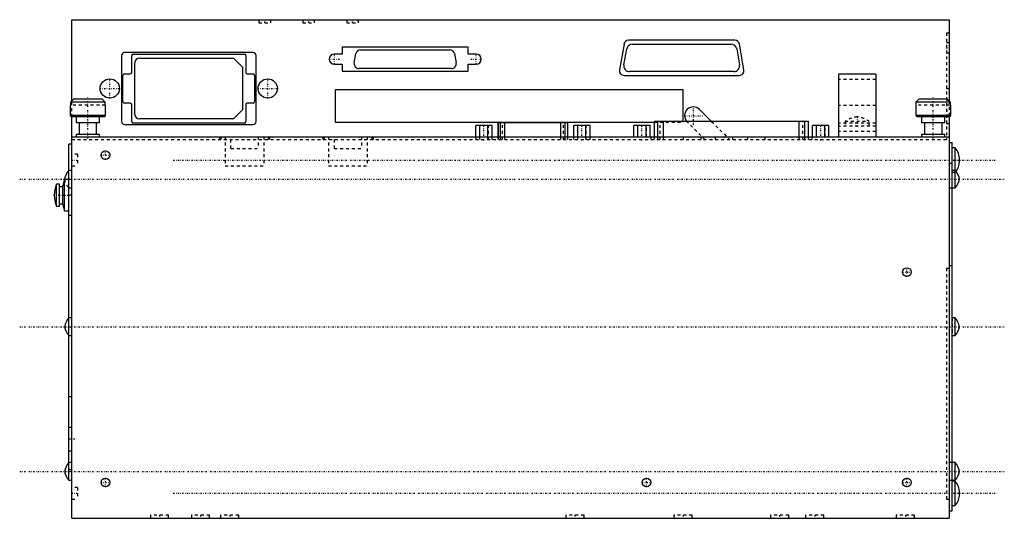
# Model space of a CAD drawing. Extents: x -19 to 318, y -131 to 40.
import ezdxf

# ---------------------------------------------------------------- set-up
doc = ezdxf.new("R2010")
doc.units = 0
doc.linetypes.add('CENTER', pattern=[1.5, 0.45, -0.5, 0.05, -0.5])
doc.linetypes.add('DASHED', pattern=[2, 1, -1])
for name, color, linetype in [('AM_0', 7, 'CONTINUOUS'), ('AM_3', 7, 'DASHED'), ('AM_7', 7, 'CENTER')]:
    doc.layers.add(name, color=color, linetype=linetype)

msp = doc.modelspace()

# ---------------------------------------------------------------- linework, layer by layer
at = {"layer": 'AM_0', "color": 7, "linetype": 'CONTINUOUS'}
for p, q in [((-1, 40), (299, 40)), ((-1, 12.23), (-1, 40)), ((299, 40), (299, 12.23)), ((134.54, 30.7), (91.45, 30.7)), ((91.45, 30.7), (91.45, 28.3)), ((134.54, 28.3), (134.54, 30.7)), ((187.79, 31.68), (186.24, 22.88)), ((225.66, 33), (189.36, 33)), ((190.68, 31.72), (224.34, 31.72)), ((228.78, 22.88), (227.23, 31.68)), ((16, 27.8), (16, 5.2)), ((61, 28.8), (17, 28.8)), ((19.5, 22), (19.5, 27.8)), ((20, 28.3), (58, 28.3)), ((58.5, 27.8), (58.5, 22)), ((62, 5.2), (62, 27.8)), ((91.45, 28.3), (88.78, 28.3)), ((95.58, 25.23), (96.15, 28.43)), ((97.72, 29.75), (128.28, 29.75)), ((129.85, 28.43), (130.42, 25.23)), ((137.22, 28.3), (134.54, 28.3)), ((187.75, 24.63), (188.71, 30.07)), ((226.31, 30.07), (227.27, 24.63)), ((20.6, 7.6), (20.6, 25.4)), ((22.1, 26.9), (54.3, 26.9)), ((54.3, 26.9), (57.4, 23.8)), ((57.4, 23.8), (57.4, 9.2)), ((88.78, 24.8), (91.45, 24.8)), ((91.45, 24.8), (91.45, 22.4)), ((134.54, 22.4), (134.54, 24.8)), ((134.54, 24.8), (137.22, 24.8)), ((16.5, 12), (16.5, 21)), ((17, 21.5), (19, 21.5)), ((59, 21.5), (61, 21.5)), ((61.5, 21), (61.5, 12)), ((91.45, 22.4), (134.54, 22.4)), ((128.84, 23.35), (97.16, 23.35)), ((187.81, 21), (227.21, 21)), ((225.3, 22.28), (189.72, 22.28)), ((273.85, 21.4), (261.15, 21.4)), ((261.15, 21.4), (261.15, 0)), ((273.85, 21.4), (273.85, 0)), ((208, 16), (89, 16)), ((89, 16), (89, 5)), ((208, 5.2), (208, 16)), ((-1.5, 10.8), (-1.5, 7.3)), ((-1.43, 10.8), (-1.5, 10.8)), ((-0.42, 12.8), (-1.43, 11.8)), ((10.43, 11.8), (-1.43, 11.8)), ((-1.43, 11.8), (-1.43, 10.8)), ((9.42, 12.8), (-0.42, 12.8)), ((10.43, 11.8), (9.42, 12.8)), ((10.43, 10.8), (10.43, 11.8)), ((10.5, 10.8), (10.43, 10.8)), ((10.5, 7.3), (10.5, 10.8)), ((19, 11.5), (17, 11.5)), ((19.5, 5.2), (19.5, 11)), ((58.5, 11), (58.5, 5.2)), ((61, 11.5), (59, 11.5)), ((287.5, 10.8), (287.5, 7.3)), ((287.57, 10.8), (287.5, 10.8)), ((287.57, 11.8), (288.58, 12.8)), ((299.43, 11.8), (287.57, 11.8)), ((287.57, 11.8), (287.57, 10.8)), ((298.42, 12.8), (288.58, 12.8)), ((299.43, 11.8), (298.42, 12.8)), ((299.43, 10.8), (299.43, 11.8)), ((299.5, 10.8), (299.43, 10.8)), ((299.5, 7.3), (299.5, 10.8)), ((-1.5, 7.3), (-1, 6.8)), ((10.5, 7.3), (-1.5, 7.3)), ((-1, -130.5), (-1, 6.8)), ((10, 6.8), (-1, 6.8)), ((0.5, 6.8), (0.5, 4.8)), ((8.5, 4.8), (8.5, 6.8)), ((10, 6.8), (10.5, 7.3)), ((57.4, 9.2), (54.3, 6.1)), ((213.62, 9.32), (217.74, 5.2)), ((287.5, 7.3), (288, 6.8)), ((299.5, 7.3), (287.5, 7.3)), ((299, 6.8), (288, 6.8)), ((289.5, 6.8), (289.5, 4.8)), ((297.5, 4.8), (297.5, 6.8)), ((299, 6.8), (299.5, 7.3)), ((299, 6.8), (299, -130.5)), ((8.5, 4.8), (0.5, 4.8)), ((1.5, 4.8), (1.5, 0.8)), ((7.5, 0.8), (7.5, 4.8)), ((17, 4.2), (61, 4.2)), ((58, 4.7), (20, 4.7)), ((54.3, 6.1), (22.1, 6.1)), ((89, 5), (198.13, 5)), ((142.68, 3.8), (137.13, 3.8)), ((137.13, 0), (137.13, 3.8)), ((138.52, 0), (138.52, 3.8)), ((141.29, 0), (141.29, 3.8)), ((142.68, 0), (142.68, 3.8)), ((144.72, 4.8), (144.72, 0)), ((168.59, 4.8), (144.72, 4.8)), ((144.74, 0), (144.74, 4.8)), ((145.59, 0), (145.59, 4.8)), ((147.07, 0), (147.07, 4.8)), ((166.24, 0), (166.24, 4.8)), ((167.72, 0), (167.72, 4.8)), ((168.57, 0), (168.57, 4.8)), ((168.59, 0), (168.59, 4.8)), ((176.18, 3.8), (170.63, 3.8)), ((170.63, 0), (170.63, 3.8)), ((172.02, 0), (172.02, 3.8)), ((174.79, 0), (174.79, 3.8)), ((176.18, 0), (176.18, 3.8)), ((196.72, 3.8), (191.17, 3.8)), ((191.17, 0), (191.17, 3.8)), ((192.56, 0), (192.56, 3.8)), ((195.33, 0), (195.33, 3.8)), ((196.72, 0), (196.72, 3.8)), ((198.13, 5.2), (198.13, 0)), ((250.87, 5.2), (198.13, 5.2)), ((198.16, 0), (198.16, 5.2)), ((199.34, 0), (199.34, 5.2)), ((201.31, 0), (201.31, 5.2)), ((247.69, 0), (247.69, 5.2)), ((249.66, 0), (249.66, 5.2)), ((250.84, 0), (250.84, 5.2)), ((250.87, 0), (250.87, 5.2)), ((257.8, 3.8), (252.25, 3.8)), ((252.25, 0), (252.25, 3.8)), ((253.64, 0), (253.64, 3.8)), ((256.41, 0), (256.41, 3.8)), ((257.8, 0), (257.8, 3.8)), ((297.5, 4.8), (289.5, 4.8)), ((290.5, 4.8), (290.5, 0.8)), ((296.5, 0.8), (296.5, 4.8)), ((-1, 0), (299, 0)), ((0.5, 0.8), (0.5, 0)), ((8.5, 0.8), (0.5, 0.8)), ((8.5, 0), (8.5, 0.8)), ((289.5, 0.8), (289.5, 0)), ((297.5, 0.8), (289.5, 0.8)), ((297.5, 0), (297.5, 0.8)), ((-1, -2.5), (-2, -2.5)), ((-2, -117.5), (-2, -2.5)), ((299, -2), (300, -2)), ((300, -128), (300, -2)), ((301, -3.85), (300, -3.85)), ((301, -17.5), (301, -3.85)), ((302.5, -8.18), (302.5, -7.82)), ((300, -12.15), (301, -12.15)), ((-5.2, -16.2), (-6.2, -16.2)), ((-6.2, -23.8), (-6.2, -16.2)), ((-5.2, -23.8), (-5.2, -16.2)), ((-3.5, -14.6), (-4, -16.8)), ((-4, -23.2), (-4, -16.8)), ((-2, -14.6), (-3.5, -14.6)), ((-3.5, -25.4), (-3.5, -14.6)), ((-4, -17.1), (-5.2, -17.1)), ((300, -17.5), (301, -17.5)), ((-5.2, -22.9), (-4, -22.9)), ((-4, -23.2), (-3.5, -25.4)), ((-6.2, -23.8), (-5.2, -23.8)), ((-3.5, -25.4), (-2, -25.4)), ((-1, -62), (-2, -62)), ((301, -62), (300, -62)), ((301, -68), (301, -62)), ((-2, -68), (-1, -68)), ((300, -68), (301, -68)), ((-1, -114), (-2, -114)), ((301, -111.5), (300, -111.5)), ((301, -117.5), (301, -111.5)), ((-2, -117.5), (-1, -117.5)), ((300, -117.5), (301, -117.5)), ((301, -117.85), (300, -117.85)), ((301, -126.15), (301, -117.85)), ((302.5, -122.18), (302.5, -121.82)), ((300, -126.15), (301, -126.15)), ((-1, -130.5), (299, -130.5)), ((299, -128), (300, -128))]:
    msp.add_line(p, q, dxfattribs=at)
for centre, radius in [((12, 16.5), 3.3), ((66, 16.5), 3.3), ((10.5, -6.3), 1.5), ((284.5, -46.3), 1.5), ((10.5, -118.3), 1.5), ((195.5, -118.3), 1.5), ((284.5, -118.3), 1.5)]:
    msp.add_circle(centre, radius, dxfattribs=at)
for centre, radius, start, end in [((189.36, 31.4), 1.6, 90, 170), ((190.68, 29.72), 2, 90, 170), ((224.34, 29.72), 2, 10, 90), ((225.66, 31.4), 1.6, 10, 90), ((17, 27.8), 1, 90, 180), ((20, 27.8), 0.5, 90, 180), ((58, 27.8), 0.5, 0, 90), ((61, 27.8), 1, 0, 90), ((88.78, 26.55), 1.75, 90, 270), ((97.72, 28.15), 1.6, 90, 170), ((128.28, 28.15), 1.6, 10, 90), ((137.22, 26.55), 1.75, 270, 90), ((22.1, 25.4), 1.5, 90, 180), ((97.16, 24.95), 1.6, 170, 270), ((128.84, 24.95), 1.6, 270, 10), ((189.72, 24.28), 2, 170, 270), ((225.3, 24.28), 2, 270, 10), ((17, 21), 0.5, 90, 180), ((19, 22), 0.5, 270, 0), ((59, 22), 0.5, 180, 270), ((61, 21), 0.5, 0, 90), ((187.81, 22.6), 1.6, 170, 270), ((227.21, 22.6), 1.6, 270, 10), ((17, 12), 0.5, 180, 270), ((19, 11), 0.5, 0, 90), ((59, 11), 0.5, 90, 180), ((61, 12), 0.5, 270, 0), ((211.5, 7.2), 3, 45, 221.8103), ((22.1, 7.6), 1.5, 180, 270), ((17, 5.2), 1, 180, 270), ((20, 5.2), 0.5, 180, 270), ((58, 5.2), 0.5, 270, 0), ((61, 5.2), 1, 270, 0), ((296.5, -7.82), 6, 0, 41.4479), ((296.5, -8.18), 6, 318.5521, 0), ((2.4, -15.58), 6, 137.2041, 169.6658), ((296.6, -15.58), 6, 10.3342, 38.7977), ((2.43, -20), 9.43, 156.2227, 203.7773), ((2.4, -13.42), 6, 190.3342, 191.3064), ((296.6, -13.42), 6, 317.2041, 349.6658), ((2.4, -66.08), 6, 137.2041, 169.6658), ((296.6, -66.08), 6, 10.3342, 42.7959), ((2.4, -63.92), 6, 190.3342, 222.7959), ((296.6, -63.92), 6, 317.2041, 349.6658), ((2.4, -115.58), 6, 137.2041, 169.6658), ((296.6, -115.58), 6, 10.3342, 42.7959), ((2.4, -113.42), 6, 190.3342, 222.7959), ((296.6, -113.42), 6, 317.2041, 349.6658), ((296.5, -121.82), 6, 0, 41.4479), ((296.5, -122.18), 6, 318.5521, 0)]:
    msp.add_arc(centre, radius, start, end, dxfattribs=at)
at = {"layer": 'AM_3', "color": 6, "linetype": 'DASHED'}
for p, q in [((63, 40), (63, 39)), ((63, 39), (67, 39)), ((67, 39), (67, 40)), ((78, 40), (78, 39)), ((78, 39), (82, 39)), ((82, 39), (82, 40)), ((93, 40), (93, 39)), ((93, 39), (97, 39)), ((97, 39), (97, 40)), ((298, 35.5), (299, 35.5)), ((298, 35.5), (298, -1)), ((299, 32.15), (298, 32.15)), ((298, 28.65), (299, 28.65)), ((273.85, 19.6), (261.15, 19.6)), ((298, 16.5), (299, 16.5)), ((10.43, 10.8), (-1.43, 10.8)), ((-1, 6.8), (-1, 12.23)), ((273.85, 10.7), (261.15, 10.7)), ((299.43, 10.8), (287.57, 10.8)), ((298, 12.5), (299, 12.5)), ((299, 10.75), (298, 10.75)), ((299, 12.23), (299, 6.8)), ((298, 7.5), (299, 7.5)), ((298, 7.25), (299, 7.25)), ((138.41, 3.8), (138.41, -1)), ((141.41, -1), (141.41, 3.8)), ((146.22, -1), (146.22, 4.8)), ((167.09, -1), (167.09, 4.8)), ((171.91, 3.8), (171.91, -1)), ((174.91, -1), (174.91, 3.8)), ((192.44, 3.8), (192.44, 0)), ((195.44, 0), (195.44, 3.8)), ((198.13, 5), (208, 5)), ((200.13, -1), (200.13, 5.2)), ((208, 5), (208, 5.2)), ((215.46, -1), (209.38, 5.08)), ((217.74, 5.2), (223.94, -1)), ((248.87, -1), (248.87, 5.2)), ((253.53, 3.8), (253.53, 0)), ((256.52, 0), (256.52, 3.8)), ((273.85, 4.6), (261.15, 4.6)), ((273.85, 3.6), (261.15, 3.6)), ((263.35, 5.3), (263.35, 3.6)), ((263.35, 5.3), (271.65, 5.3)), ((271.65, 3.6), (271.65, 5.3)), ((298, 4.5), (299, 4.5)), ((49.45, 0), (49.45, -1)), ((49.92, 0), (49.92, -1)), ((51.42, 0), (51.42, -10)), ((53.42, -4), (53.42, 0)), ((62.68, 0), (62.68, -4)), ((64.68, 0), (64.68, -10)), ((66.18, 0), (66.18, -1)), ((66.65, 0), (66.65, -1)), ((84.8, 0), (84.8, -1)), ((85.27, 0), (85.27, -1)), ((86.77, 0), (86.77, -10)), ((88.77, -4), (88.77, 0)), ((98.03, 0), (98.03, -4)), ((100.03, 0), (100.03, -10)), ((101.53, 0), (101.53, -1)), ((102, 0), (102, -1)), ((137.15, 0), (137.15, -1)), ((138.52, -1), (138.52, 0)), ((141.29, -1), (141.29, 0)), ((142.68, -1), (142.68, 0)), ((144.72, 0), (144.72, -1)), ((144.74, -1), (144.74, 0)), ((145.59, -1), (145.59, 0)), ((147.07, -1), (147.07, 0)), ((166.24, -1), (166.24, 0)), ((167.72, -1), (167.72, 0)), ((168.57, -1), (168.57, 0)), ((168.59, -1), (168.59, 0)), ((170.63, -1), (170.63, 0)), ((172.02, -1), (172.02, 0)), ((174.79, -1), (174.79, 0)), ((176.15, 0), (176.15, -1)), ((197, 0), (197, -1)), ((198.13, 0), (198.13, -1)), ((198.16, -1), (198.16, 0)), ((199.34, -1), (199.34, 0)), ((201.31, -1), (201.31, 0)), ((208, 0), (208, -1)), ((214, 0), (214, -1)), ((219, 0), (219, -1)), ((225, -1), (225, 0)), ((230, 0), (230, -1)), ((236, -1), (236, 0)), ((247.69, -1), (247.69, 0)), ((249.66, -1), (249.66, 0)), ((250.84, -1), (250.84, 0)), ((250.87, -1), (250.87, 0)), ((252, 0), (252, -1)), ((273.85, 1.8), (261.15, 1.8)), ((-1, -1), (298, -1)), ((1, -6), (-1, -6)), ((1, -6), (1, -10)), ((53.42, -4), (62.68, -4)), ((88.77, -4), (98.03, -4)), ((-1, -10), (1, -10)), ((51.42, -10), (64.68, -10)), ((86.77, -10), (100.03, -10)), ((299, -9), (300, -9)), ((-1, -11.5), (-2, -11.5)), ((-1, -17.5), (-1, -11.5)), ((301, -11.5), (299, -11.5)), ((299, -11.5), (299, -17.5)), ((-2, -17.5), (-1, -17.5)), ((-1, -20), (-2, -20)), ((299, -17.5), (300, -17.5)), ((-1, -27), (-2, -27)), ((298, -45), (299, -45)), ((298, -45), (298, -124)), ((299, -44), (300, -44)), ((-1, -68), (-1, -62)), ((300, -62), (300, -68)), ((-1, -89), (-2, -89)), ((-1, -99.5), (-2, -99.5)), ((-2, -107.5), (-1, -107.5)), ((-1, -111.5), (-2, -111.5)), ((-1, -117.5), (-1, -111.5)), ((300, -111.5), (299, -111.5)), ((299, -111.5), (299, -117.5)), ((299, -117.5), (300, -117.5)), ((1, -120), (-1, -120)), ((1, -120), (1, -124)), ((-1, -124), (1, -124)), ((298, -124), (299, -124)), ((25.88, -129.5), (25.88, -130.5)), ((32.12, -129.5), (25.88, -129.5)), ((32.12, -130.5), (32.12, -129.5)), ((39.88, -129.5), (39.88, -130.5)), ((46.12, -129.5), (39.88, -129.5)), ((46.12, -130.5), (46.12, -129.5)), ((49.88, -129.5), (49.88, -130.5)), ((56.12, -129.5), (49.88, -129.5)), ((56.12, -130.5), (56.12, -129.5)), ((167.88, -129.5), (167.88, -130.5)), ((174.12, -129.5), (167.88, -129.5)), ((174.12, -130.5), (174.12, -129.5)), ((204.88, -129.5), (204.88, -130.5)), ((211.12, -129.5), (204.88, -129.5)), ((211.12, -130.5), (211.12, -129.5)), ((237.88, -129.5), (237.88, -130.5)), ((244.12, -129.5), (237.88, -129.5)), ((244.12, -130.5), (244.12, -129.5)), ((249.88, -129.5), (249.88, -130.5)), ((256.12, -129.5), (249.88, -129.5)), ((256.12, -130.5), (256.12, -129.5)), ((280.88, -129.5), (280.88, -130.5)), ((287.12, -129.5), (280.88, -129.5)), ((287.12, -130.5), (287.12, -129.5))]:
    msp.add_line(p, q, dxfattribs=at)
for centre, radius, start, end in [((268.74, -3.12), 10, 97.1257, 122.6187), ((266.26, -3.12), 10, 57.3813, 82.8743), ((211.5, 7.2), 3, 221.8103, 225), ((296.5, -7.82), 6, 358.2965, 0), ((296.5, -8.18), 6, 0, 1.7035), ((296.6, -15.58), 6, 38.7977, 42.7959), ((2.4, -13.42), 6, 191.3064, 222.7959), ((296.5, -121.82), 6, 358.2965, 0), ((296.5, -122.18), 6, 0, 1.7035)]:
    msp.add_arc(centre, radius, start, end, dxfattribs=at)
at = {"layer": 'AM_7', "color": 4, "linetype": 'CENTER'}
for p, q in [((65, 38.95), (65, 40.05)), ((80, 38.95), (80, 40.05)), ((95, 38.95), (95, 40.05)), ((297.95, 30.4), (299.05, 30.4)), ((88.78, 24.71), (88.78, 28.39)), ((137.22, 24.71), (137.22, 28.39)), ((86.94, 26.55), (90.61, 26.55)), ((135.39, 26.55), (139.06, 26.55)), ((12, 13.04), (12, 19.96)), ((66, 13.04), (66, 19.96)), ((8.54, 16.5), (15.46, 16.5)), ((62.53, 16.5), (69.47, 16.5)), ((4.5, -0.64), (4.5, 13.44)), ((211.5, 4.05), (211.5, 10.35)), ((293.5, -0.64), (293.5, 13.44)), ((208.35, 7.2), (214.65, 7.2)), ((267.5, 6.96), (267.5, 3.44)), ((297.95, 9), (299.05, 9)), ((139.91, -1.24), (139.91, 4.04)), ((173.41, -1.24), (173.41, 4.04)), ((193.94, -1.24), (193.94, 4.04)), ((255.03, -1.24), (255.03, 4.04)), ((222, 0.05), (222, -1.05)), ((8.93, -6.3), (12.07, -6.3)), ((10.5, -7.88), (10.5, -4.72)), ((-1.1, -8), (1.1, -8)), ((33.7, -8), (315.3, -8)), ((-18.8, -14.5), (317.8, -14.5)), ((-7.25, -20), (-1.75, -20)), ((282.93, -46.3), (286.07, -46.3)), ((284.5, -47.88), (284.5, -44.72)), ((-18.8, -65), (317.8, -65)), ((0.1, -103.5), (-2.1, -103.5)), ((-18.8, -114.5), (317.8, -114.5)), ((10.5, -119.88), (10.5, -116.72)), ((195.5, -119.88), (195.5, -116.72)), ((284.5, -119.88), (284.5, -116.72)), ((8.93, -118.3), (12.07, -118.3)), ((193.93, -118.3), (197.07, -118.3)), ((282.93, -118.3), (286.07, -118.3)), ((-1.1, -122), (1.1, -122)), ((33.7, -122), (315.3, -122)), ((29, -129.45), (29, -130.55)), ((43, -129.45), (43, -130.55)), ((53, -129.45), (53, -130.55)), ((171, -129.45), (171, -130.55)), ((208, -129.45), (208, -130.55)), ((241, -129.45), (241, -130.55)), ((253, -129.45), (253, -130.55)), ((284, -129.45), (284, -130.55))]:
    msp.add_line(p, q, dxfattribs=at)

doc.saveas('drawing.dxf')
